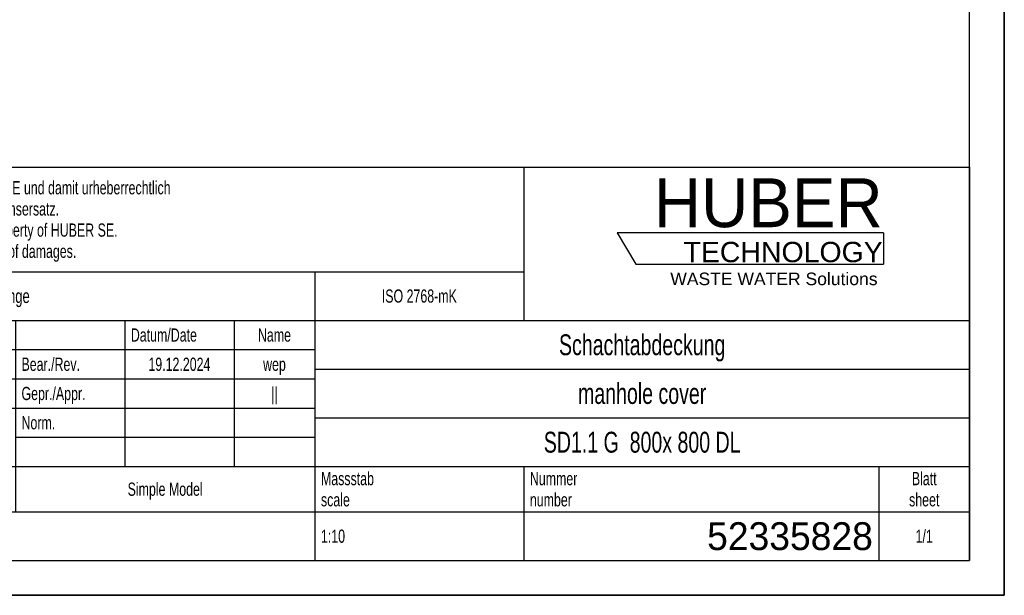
# Model space of a CAD drawing. Header units: millimetres. Extents: x 0 to 4200, y 0 to 2970.
# Tile 7 of 17: x 2786 to 4200, y 0 to 827. Entities that reach past the tile are written whole.
import ezdxf

# ---------------------------------------------------------------- set-up
doc = ezdxf.new("R2010")
doc.units = ezdxf.units.MM
doc.header["$LTSCALE"] = 231
doc.layers.get('0').update_dxf_attribs({"linetype": 'CONTINUOUS'})
doc.layers.add('HUBER_Logo_BL2', color=7, linetype='CONTINUOUS')
doc.styles.get("Standard").update_dxf_attribs({"font": 'txt', "width": 0.7})
doc.styles.add('TEXTSTYLE_2', font='txt')
doc.styles.add('TEXTSTYLE_3', font='arial.ttf')
doc.styles.add('TEXTSTYLE_4', font='txt', dxfattribs={"width": 0.8})
doc.styles.add('TEXTSTYLE_5', font='txt')

# ---------------------------------------------------------------- blocks, each defined once
blk = doc.blocks.new('HUBER_LOGO_BL2', base_point=(3837.5, 503.7))
at = {"layer": 'HUBER_Logo_BL2', "color": 5, "linetype": 'Continuous'}
for p, q in [((4026.4, 521), (3643.9, 521)), ((3643.9, 521), (3670.9, 476)), ((4026.4, 521), (4026.4, 476)), ((3670.9, 476), (4026.4, 476))]:
    blk.add_line(p, q, dxfattribs=at)
at = {"layer": 'HUBER_Logo_BL2', "color": 2, "linetype": 'Continuous', "attachment_point": 3, "line_spacing_factor": 0.78}
for s, insert, char_height, width, style in [('HUBER\\P\\fArial;\\H29.25;TECHNOLOGY ', (4025.4, 599.1), 70.2, 387.672, 'TEXTSTYLE_2'), ('WASTE WATER Solutions', (4018, 463.6), 18, 297.033, 'TEXTSTYLE_3')]:
    blk.add_mtext(s, dxfattribs=dict(at, insert=insert, char_height=char_height, width=width, style=style))
blk = doc.blocks.new('*T14')
at = {"color": 3, "linetype": 'Continuous'}
for p, q in [((0, 0), (1840, 0)), ((0, 0), (0, -565)), ((1200, 0), (1200, -220)), ((1840, 0), (1840, -565)), ((0, -150), (1200, -150)), ((900, -150), (900, -565)), ((0, -220), (1840, -220)), ((80, -220), (80, -430)), ((270, -220), (270, -495)), ((385, -220), (385, -430)), ((470, -220), (470, -495)), ((627, -220), (627, -430)), ((784, -220), (784, -430)), ((0, -262), (900, -262)), ((900, -290), (1840, -290)), ((0, -304), (900, -304)), ((0, -346), (900, -346)), ((900, -360), (1840, -360)), ((470, -388), (900, -388)), ((0, -430), (1840, -430)), ((1200, -430), (1200, -565)), ((1710, -430), (1710, -565)), ((0, -495), (1840, -495)), ((0, -565), (1840, -565))]:
    blk.add_line(p, q, dxfattribs=at)
at = {"color": 2, "linetype": 'Continuous', "line_spacing_factor": 0.96}
for s, insert, char_height, width, attachment_point in [('Diese Zeichnung ist geistiges Eigentum der Fa. HUBER SE und damit urheberrechtlich \\Pgeschuetzt. Zuwiderhandlungen verpflichten zum Schadensersatz.\\PThis is a copyrighted drawing which is the intellectual property of HUBER SE.\\PAny contravening offender will be held liabel for payment of damages.', (8.75, -19.9), 19, 2214.8571, 1), ('Technische Aenderungen vorbehalten / Subject to change', (8.75, -175), 20, 1524.7619, 1), ('ISO 2768-mK', (1050, -175.5), 19, 332.9524, 2), ('Datum/Date', (635.75, -231.5), 19, 292.2381, 1), ('Name', (842, -231.5), 19, 126.6667, 2), ('Schachtabdeckung', (1370, -240), 30, 680, 2), ('Bear./Rev.', (478.75, -273.5), 19, 272.3333, 1), ('19.12.2024', (705.5, -273.5), 19, 273.2381, 2), ('wep', (842, -273.5), 19, 99.5238, 2), ('manhole cover', (1370, -310), 30, 564.2857, 2), ('Gepr./Appr.', (478.75, -315.5), 19, 299.4762, 1), ('||', (842, -315.5), 19, 50.6667, 2), ('-', (40, -315.5), 19, 34.381, 2), ('-', (175, -315.5), 19, 34.381, 2), ('-', (327.5, -315.5), 19, 34.381, 2), ('-', (427.5, -315.5), 19, 34.381, 2), ('Revi-\\Psion', (8.75, -363.3), 19, 138.4286, 1), ('Aenderung\\PModification', (175, -363.3), 19, 303.0952, 2), ('Tag\\PDate', (327.5, -363.3), 19, 117.619, 2), ('Norm. ', (478.75, -357.5), 19, 175.5238, 1), ('Name', (427.5, -378.5), 19, 126.6667, 2), ('SD1.1 G  800x 800 DL', (1370, -380), 30, 917.1429, 2), ('Projekt\\Pproject', (8.75, -437.8), 19, 183.6667, 1), ('Massstab\\Pscale', (908.75, -437.8), 19, 224.381, 1), ('Nummer\\Pnumber', (1208.75, -437.8), 19, 186.381, 1), ('Blatt\\Psheet', (1775, -437.8), 19, 137.5238, 2), ('Simple Model', (685, -453), 19, 328.4286, 2), ('1:10', (908.75, -520.5), 19, 94.0952, 1), ('1/1', (1775, -520.5), 19, 79.619, 2)]:
    blk.add_mtext(s, dxfattribs=dict(at, insert=insert, char_height=char_height, width=width, attachment_point=attachment_point))
for s, insert, char_height, width, attachment_point, style in [('52335828', (1701.25, -510), 40, 586.6667, 3, 'TEXTSTYLE_5'), ('-', (8.75, -517.5), 25, 18.3333, 1, 'TEXTSTYLE_4')]:
    blk.add_mtext(s, dxfattribs=dict(at, insert=insert, char_height=char_height, width=width, attachment_point=attachment_point, style=style))

msp = doc.modelspace()

# ---------------------------------------------------------------- linework, layer by layer
at = {"color": 7, "linetype": 'Continuous'}
for p, q in [((4200, 0), (4200, 2970)), ((0, 0), (4200, 0))]:
    msp.add_line(p, q, dxfattribs=at)
at = {"color": 3, "linetype": 'Continuous'}
for p, q in [((4200, 2970), (4200, 0)), ((4200, 0), (0, 0))]:
    msp.add_line(p, q, dxfattribs=at)
at = {"color": 5, "linetype": 'Continuous'}
for p, q in [((4150, 50), (4150, 2920)), ((50, 50), (4150, 50))]:
    msp.add_line(p, q, dxfattribs=at)

# ---------------------------------------------------------------- block references
msp.add_blockref('*T14', (2310, 615))
at = {"layer": 'HUBER_Logo_BL2'}
msp.add_blockref('HUBER_LOGO_BL2', (3837.497, 503.742), dxfattribs=at)

doc.saveas('drawing.dxf')
